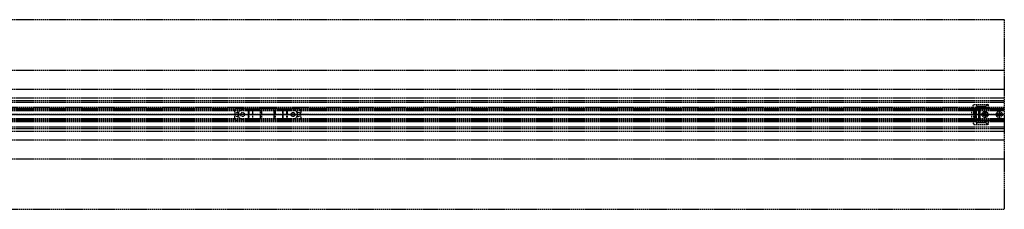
# Model space of a CAD drawing. Header units: millimetres. Extents: x 0 to 2050, y -94 to 94.
# Tile 10 of 10: x 1076 to 2050, y -94 to 94. Entities that reach past the tile are written whole.
import ezdxf

# ---------------------------------------------------------------- set-up
doc = ezdxf.new("R2010")
doc.units = ezdxf.units.MM
doc.header["$LTSCALE"] = 10
doc.linetypes.add('ALLCAD_Strich', pattern=[0.2, 0.15, -0.05])
doc.layers.add('BESCH_KONT_sich_schn_ansi_2d', color=40, linetype='Continuous')
doc.layers.add('BESCH_KONT_sich_schn_grun_2d', color=10, linetype='Continuous')

msp = doc.modelspace()

# ---------------------------------------------------------------- linework, layer by layer
at = {"layer": 'BESCH_KONT_sich_schn_ansi_2d', "linetype": 'ALLCAD_Strich'}
for p, q in [((0, 0, 2368), (2050, 0, 2368)), ((2050, 0, 2418), (0, 0, 2418)), ((0, 0, 2337), (2050, 0, 2337)), ((2050, 0, 2338.5), (0, 0, 2338.5)), ((0, 0, 2365.5), (2050, 0, 2365.5)), ((0, 0, 2339.5), (2050, 0, 2339.5)), ((0, 0, 2335), (2050, 0, 2335)), ((0, 0, 2363.5), (2050, 0, 2363.5)), ((0, 0, 2363), (2050, 0, 2363)), ((2050, 0), (995, 0)), ((1288, 0, 2365), (1288, 0, 2363)), ((1290, 0, 2365), (1288, 0, 2365)), ((1352, 0, 2363), (1290, 0, 2363)), ((1290, 0, 2365), (1352, 0, 2365)), ((1291.5, 0, 2365), (1291.5, 0, 2363)), ((1291.98, 0, 2360), (1291.5, 0, 2363)), ((1296, 0, 2360), (1291.98, 0, 2360)), ((1294, 0, 2365), (1294, 0, 2360)), ((1296, 0, 2360), (1298.01, 0, 2360)), ((1298, 0, 2365), (1298, 0, 2360)), ((1299.01, 0, 2359.73), (1300.16, 0, 2359.07)), ((1301.16, 0, 2358.8), (1302.43, 0, 2358.8)), ((1302.43, 0, 2358.8), (1301.8, 0, 2356.2)), ((1301.8, 0, 2356.2), (1301.8, 0, 2355.2)), ((1305.96, 0, 2355), (1301.84, 0, 2355)), ((1306, 0, 2355.2), (1306, 0, 2357.4)), ((1307, 0, 2358.4), (1309.61, 0, 2358.4)), ((1310.29, 0, 2358.14), (1313.69, 0, 2355)), ((1314.62, 0, 2355), (1313.69, 0, 2355)), ((1314.8, 0, 2355.5), (1314.8, 0, 2359.5)), ((1315.3, 0, 2360), (1326.7, 0, 2360)), ((1327.2, 0, 2359.5), (1327.2, 0, 2355.5)), ((1328.31, 0, 2355), (1327.38, 0, 2355)), ((1328.31, 0, 2355), (1331.71, 0, 2358.14)), ((1332.39, 0, 2358.4), (1335, 0, 2358.4)), ((1335.99, 0, 2357.39), (1336, 0, 2357.39)), ((1336, 0, 2357.39), (1335.99, 0, 2357.39)), ((1336, 0, 2357.4), (1335.99, 0, 2357.4)), ((1336, 0, 2357.4), (1335.99, 0, 2357.4)), ((1336, 0, 2357.4), (1335.99, 0, 2357.4)), ((1335.99, 0, 2357.39), (1335.99, 0, 2357.39)), ((1335.99, 0, 2357.4), (1335.99, 0, 2357.39)), ((1335.99, 0, 2357.4), (1335.99, 0, 2357.4)), ((1336, 0, 2357.39), (1335.99, 0, 2357.39)), ((1336, 0, 2357.4), (1335.99, 0, 2357.4)), ((1336, 0, 2357.4), (1335.99, 0, 2357.4)), ((1336, 0, 2357.39), (1335.99, 0, 2357.39)), ((1336, 0, 2357.4), (1336, 0, 2355.2)), ((1340.16, 0, 2355), (1336.04, 0, 2355)), ((1340.2, 0, 2356.2), (1339.57, 0, 2358.8)), ((1339.57, 0, 2358.8), (1340.84, 0, 2358.8)), ((1340.2, 0, 2355.2), (1340.2, 0, 2356.2)), ((1341.84, 0, 2359.07), (1342.99, 0, 2359.73)), ((1343.99, 0, 2360), (1346, 0, 2360)), ((1344, 0, 2365), (1344, 0, 2360)), ((1350.02, 0, 2360), (1346, 0, 2360)), ((1348, 0, 2365), (1348, 0, 2360)), ((1350.5, 0, 2363), (1350.02, 0, 2360)), ((1350.5, 0, 2365), (1350.5, 0, 2363)), ((1354, 0, 2365), (1352, 0, 2365)), ((1354, 0, 2365), (1354, 0, 2363)), ((2018, 0, 2345.59), (2018, 0, 2360.01)), ((2018, 0, 2360.5), (2018, 0, 2360.01)), ((2018, 0, 2345.59), (2018, 0, 2345.1)), ((2020, 0, 2349.2), (2018, 0, 2345.59)), ((2018, 0, 2345.1), (2020, 0, 2345.1)), ((2020, 0, 2360.5), (2018, 0, 2360.5)), ((2018, 0, 2360.01), (2020, 0, 2356.4)), ((2018, 0, 2342.38), (2018, 0, 2344.8)), ((2018, 0, 2345.1), (2018, 0, 2344.8)), ((2018, 0, 2342.1), (2018, 0, 2342.38)), ((2018, 0, 2342.1), (2020, 0, 2342.1)), ((2018, 0, 2360.5), (2018, 0, 2363.5)), ((2022.5, 0, 2363.3), (2020, 0, 2363.3)), ((2020, 0, 2342.3), (2022.5, 0, 2342.3)), ((2020, 0, 2345.1), (2020, 0, 2342.3)), ((2033.59, 0, 2349.2), (2020, 0, 2349.2)), ((2020, 0, 2361.54), (2020, 0, 2360.5)), ((2020, 0, 2360.5), (2020, 0, 2356.4)), ((2020, 0, 2349.2), (2020, 0, 2345.1)), ((2020, 0, 2356.4), (2020, 0, 2349.2)), ((2020, 0, 2356.4), (2033.59, 0, 2356.4)), ((2022.5, 0, 2344.55), (2020, 0, 2344.55)), ((2022.5, 0, 2348.05), (2020, 0, 2348.05)), ((2022.5, 0, 2357.55), (2020, 0, 2357.55)), ((2022.5, 0, 2361.05), (2020, 0, 2361.05)), ((2020, 0, 2363.5), (2020, 0, 2363.5)), ((2020, 0, 2363.5), (2020, 0, 2363.5)), ((2020, 0, 2363.49), (2020, 0, 2363.49)), ((2020, 0, 2363.49), (2020, 0, 2363.49)), ((2020, 0, 2363.5), (2020, 0, 2363.5)), ((2020, 0, 2361.54), (2020, 0, 2363.5)), ((2020, 0, 2342.3), (2020, 0, 2342.1)), ((2020, 0, 2363.5), (2020, 0, 2363.5)), ((2020, 0, 2363.49), (2020, 0, 2363.5)), ((2020, 0, 2363.49), (2020, 0, 2363.49)), ((2020, 0, 2363.5), (2020, 0, 2363.5)), ((2020, 0, 2363.49), (2020, 0, 2363.49)), ((2020, 0, 2363.49), (2020, 0, 2363.49)), ((2020, 0, 2362.5), (2021, 0, 2362.5)), ((2020, 0, 2356.5), (2021, 0, 2356.5)), ((2020, 0, 2349.5), (2021, 0, 2349.5)), ((2020, 0, 2343.5), (2021, 0, 2343.5)), ((2020.1, 0, 2365.5), (2020.1, 0, 2363.5)), ((2021, 0, 2356.5), (2021, 0, 2362.5)), ((2021, 0, 2343.5), (2021, 0, 2349.5)), ((2022.5, 0, 2355.1), (2024.5, 0, 2355.1)), ((2022.5, 0, 2347.2), (2031.39, 0, 2347.2)), ((2031.39, 0, 2358.4), (2022.5, 0, 2358.4)), ((2022.5, 0, 2342.3), (2022.5, 0, 2347.2)), ((2022.5, 0, 2358.4), (2022.5, 0, 2354.1)), ((2022.5, 0, 2351.5), (2022.5, 0, 2347.2)), ((2022.5, 0, 2358.4), (2022.5, 0, 2363.3)), ((2022.5, 0, 2351.5), (2022.5, 0, 2354.1)), ((2026.74, 0, 2351), (2023, 0, 2351)), ((2023, 0, 2354.6), (2026.74, 0, 2354.6)), ((2024.5, 0, 2355.1), (2024.5, 0, 2349.2)), ((2024.5, 0, 2349.2), (2026, 0, 2349.2)), ((2026, 0, 2356.4), (2026, 0, 2349.2)), ((2028.7, 0, 2351.88), (2027.2, 0, 2351.11)), ((2027.2, 0, 2354.49), (2028.7, 0, 2353.72)), ((2034, 0, 2361), (2028, 0, 2361)), ((2034, 0, 2360.5), (2028, 0, 2360.5)), ((2028, 0, 2360.5), (2028, 0, 2361)), ((2029.25, 0, 2362), (2028, 0, 2361)), ((2029.25, 0, 2365.5), (2029.25, 0, 2363.5)), ((2032.75, 0, 2362), (2029.25, 0, 2362)), ((2029.25, 0, 2362), (2029.25, 0, 2365.5)), ((2034, 0, 2351.04), (2029.71, 0, 2352.01)), ((2029.71, 0, 2353.59), (2034, 0, 2354.56)), ((2033.59, 0, 2356.4), (2031.39, 0, 2358.4)), ((2031.39, 0, 2347.2), (2033.59, 0, 2349.2)), ((2032.75, 0, 2365.5), (2032.75, 0, 2363.5)), ((2032.75, 0, 2362), (2034, 0, 2361)), ((2032.75, 0, 2362), (2032.75, 0, 2365.5)), ((2034, 0, 2356.02), (2033.59, 0, 2356.4)), ((2033.59, 0, 2349.2), (2034, 0, 2349.58)), ((2034, 0, 2356.02), (2034, 0, 2354.56)), ((2034, 0, 2351.04), (2034, 0, 2349.58)), ((2034, 0, 2360.5), (2034, 0, 2361)), ((2048, 0, 2361), (2042, 0, 2361)), ((2048, 0, 2360.5), (2042, 0, 2360.5)), ((2042, 0, 2360.5), (2042, 0, 2361)), ((2043.25, 0, 2362), (2042, 0, 2361)), ((2043.25, 0, 2365.5), (2043.25, 0, 2363.5)), ((2046.75, 0, 2362), (2043.25, 0, 2362)), ((2043.25, 0, 2362), (2043.25, 0, 2365.5)), ((2046.75, 0, 2365.5), (2046.75, 0, 2363.5)), ((2046.75, 0, 2362), (2048, 0, 2361)), ((2046.75, 0, 2362), (2046.75, 0, 2365.5)), ((2048, 0, 2360.5), (2048, 0, 2361)), ((2050, 0, 2368), (2050, 0, 2418)), ((2050, 0), (2050, 0, 2368))]:
    msp.add_line(p, q, dxfattribs=at)
at = {"layer": 'BESCH_KONT_sich_schn_ansi_2d', "linetype": 'ALLCAD_Strich', "extrusion": (0, 1, 0)}
for centre, radius, start, end in [((-1298.01, 2358), 2, 90, 120), ((-1307, 2357.4), 1, 0.00008, 90), ((-1309.61, 2357.4), 1, 90, 132.64667), ((-1315.3, 2359.5), 0.5, 0, 90), ((-1326.7, 2359.5), 0.5, 90, 180), ((-1332.39, 2357.4), 1, 47.35333, 90), ((-1335, 2357.4), 1, 90, 179.99992), ((-1343.99, 2358), 2, 60, 90), ((-2020, 2363.5), 2, 360, 90), ((-2023, 2351.5), 0.5, 270, 360), ((-2023, 2354.1), 0.5, 0, 90), ((-2026.74, 2352), 1, 242.73382, 270), ((-2026.74, 2353.6), 1, 90, 117.26618)]:
    msp.add_arc(centre, radius, start, end, dxfattribs=at)
at = {"layer": 'BESCH_KONT_sich_schn_ansi_2d', "linetype": 'ALLCAD_Strich', "extrusion": (0, -1, 0)}
for centre, radius, start, end in [((1301.16, 2360.8), 2, 240, 270), ((1302.3, 2355.2), 0.5, 180, 203.57818), ((1305.5, 2355.2), 0.5, 336.42182, 359.99992), ((1314, 2355.5), 0.801, 321.31953, 360), ((1328, 2355.5), 0.801, 180, 218.68047), ((1336.5, 2355.2), 0.5, 180.00008, 203.57818), ((1339.7, 2355.2), 0.5, 336.42182, 0), ((1340.84, 2360.8), 2, 270, 300), ((2029.38, 2350.55), 1.5, 77.26618, 117.26618), ((2029.38, 2355.05), 1.5, 242.73382, 282.73382)]:
    msp.add_arc(centre, radius, start, end, dxfattribs=at)
at = {"layer": 'BESCH_KONT_sich_schn_grun_2d', "linetype": 'ALLCAD_Strich'}
for p, q in [((0, 94), (2050, 94)), ((2050, 94), (2050, -94)), ((0, 44), (2050, 44)), ((0, 25), (2050, 25)), ((0, 16.5), (2050, 16.5)), ((0, 14), (2050, 14)), ((0, 12.38), (2050, 12.38)), ((2018, 6.35), (2020, 10)), ((2020, 10), (2033.59, 10)), ((2022.5, 10), (2022.5, 7.98)), ((2031.39, 7.98), (2033.59, 10)), ((2033.59, 10), (2031.39, 7.98)), ((2033.59, 10), (2034, 10)), ((2034, 10), (2034, 5.5)), ((2050, 7), (0, 7)), ((0, 5.5), (2050, 5.5)), ((0, 4.5), (2050, 4.5)), ((0, 4), (2050, 4)), ((236, 6), (1290, 6)), ((1288, 4), (1288, 2.12)), ((1288.6, 1.63), (1291.14, 2.17)), ((1352, 6), (1290, 6)), ((1291.5, 1.88), (1291.5, -1.88)), ((1291.98, 2.01), (1291.98, -2.01)), ((1301.8, 4.5), (1301.8, -4.5)), ((1301.84, -4.5), (1301.84, 4.5)), ((1302.43, 4.5), (1302.43, -4.5)), ((1305.96, 4.5), (1305.96, -4.5)), ((1306, 4.5), (1306, -4.5)), ((1306, 4.5), (1306, -4.5)), ((1313.69, -4.5), (1313.69, 4.5)), ((1314.62, 4.5), (1314.62, -4.5)), ((1314.8, 4.5), (1314.8, -4.5)), ((1314.8, 4.5), (1314.8, -4.5)), ((1327.2, 4.5), (1327.2, -4.5)), ((1327.2, 4.5), (1327.2, -4.5)), ((1327.38, -4.5), (1327.38, 4.5)), ((1328.31, 4.5), (1328.31, -4.5)), ((1336, 0.01), (1335.99, 0.01)), ((1336, 0.01), (1335.99, 0.01)), ((1335.99, 0.01), (1335.99, 0.01)), ((1335.99, 0.01), (1335.99, 0.01)), ((1335.99, 0), (1335.99, 0.01)), ((1336, 0.01), (1335.99, 0.01)), ((1335.99, 0), (1335.99, 0)), ((1335.99, 0), (1335.99, 0)), ((1336, 0), (1335.99, 0)), ((1336, 0), (1335.99, 0)), ((1336, 0), (1335.99, 0)), ((1336, 4.5), (1336, 0.01)), ((1336, 4.5), (1336, -4.5)), ((1336, 0.01), (1336, -0.01)), ((1336, 0.01), (1336, 0.01)), ((1336.04, -4.5), (1336.04, 4.5)), ((1339.57, 4.5), (1339.57, -4.5)), ((1340.16, 4.5), (1340.16, -4.5)), ((1340.2, 4.5), (1340.2, -4.5)), ((1350.02, 2.01), (1350.02, -2.01)), ((1350.5, -1.88), (1350.5, 1.88)), ((1350.86, 2.17), (1353.4, 1.63)), ((1352, 6), (2050, 6)), ((1354, 2.12), (1354, 4)), ((2018, 5.85), (2018, 6.35)), ((2018, 5.85), (2020, 5.85)), ((2018, 4.8), (2018, 5.75)), ((2020, 5.75), (2018, 5.75)), ((2018, 4.8), (2020, 4.8)), ((2018, -4.8), (2018, 4.8)), ((2020, 5.85), (2020, 4.8)), ((2020, 0.01), (2020, 4.8)), ((2020.1, 4.8), (2020, 4.8)), ((2022.5, 3.02), (2020, 3.02)), ((2020, 3), (2021, 3)), ((2022.5, 1.75), (2020, 1.75)), ((2020, 0.02), (2020, 0.02)), ((2020, 0.01), (2020, 0.02)), ((2020, 0.01), (2020, 0.01)), ((2020, 0.01), (2020, 0)), ((2020, 0.01), (2020, 0.01)), ((2020, 0.01), (2020, 0.01)), ((2020, 0), (2020, 0.01)), ((2020, 0.01), (2020, 0.01)), ((2020, 0.01), (2020, 0.01)), ((2020, 0.01), (2020, 0.01)), ((2020, 0.01), (2020, 0.01)), ((2020, 0.01), (2020, 0.01)), ((2020, 0.01), (2020, 0.01)), ((2020, 0.01), (2020, 0.01)), ((2020, 0.01), (2020, 0.01)), ((2020, 0.01), (2020, 0.01)), ((2020, 0.01), (2020, 0.01)), ((2020, 0), (2020, 0)), ((2020, 0), (2020, 0)), ((2020, 0), (2020, 0)), ((2020, 0), (2020, 0)), ((2020, 0), (2020, 0)), ((2021, -3), (2021, 3)), ((2049, 5.75), (2021.1, 5.75)), ((2022.5, 3.02), (2022.5, 7.98)), ((2022.5, 7.98), (2031.39, 7.98)), ((2031.39, 7.98), (2022.5, 7.98)), ((2026, 4.25), (2022.5, 4.25)), ((2022.5, -3.02), (2022.5, 3.02)), ((2024.5, 4.25), (2024.5, -4.25)), ((2026, -4.25), (2026, 4.25)), ((2031.39, 5.5), (2031.39, 7.98)), ((0, -4), (2050, -4)), ((0, -4.5), (2050, -4.5)), ((0, -5.5), (2050, -5.5)), ((0, -7), (2050, -7)), ((236, -6), (1290, -6)), ((1288, -2.12), (1288, -4)), ((1291.14, -2.17), (1288.6, -1.63)), ((1290, -6), (1352, -6)), ((1336, 0), (1335.99, 0)), ((1335.99, 0), (1335.99, 0)), ((1336, 0), (1335.99, 0)), ((1336, 0), (1335.99, 0)), ((1336, 0), (1335.99, 0)), ((1335.99, 0), (1335.99, -0.01)), ((1336, -0.01), (1335.99, -0.01)), ((1335.99, -0.01), (1335.99, -0.01)), ((1335.99, -0.01), (1335.99, -0.01)), ((1336, -0.01), (1335.99, -0.01)), ((1336, -0.01), (1335.99, -0.01)), ((1336, -0.01), (1336, -4.5)), ((1336, -0.01), (1336, -0.01)), ((1353.4, -1.63), (1350.86, -2.17)), ((1352, -6), (2050, -6)), ((1354, -4), (1354, -2.12)), ((2018, -5.75), (2018, -4.8)), ((2020, -4.8), (2018, -4.8)), ((2018, -5.75), (2020, -5.75)), ((2018, -5.85), (2018, -6.35)), ((2020, -5.85), (2018, -5.85)), ((2018, -6.35), (2020, -10)), ((2020, -4.8), (2020, 0)), ((2020, 0), (2020, 0)), ((2020, 0), (2020, 0)), ((2020, 0), (2020, 0)), ((2020, 0), (2020, 0)), ((2020, 0), (2020, 0)), ((2020, 0), (2020, 0)), ((2020, 0), (2020, 0)), ((2020, 0), (2020, 0)), ((2020, 0), (2020, 0)), ((2020, 0), (2020, 0)), ((2022.5, -1.75), (2020, -1.75)), ((2020, -3), (2021, -3)), ((2022.5, -3.02), (2020, -3.02)), ((2020, -4.8), (2020, -5.85)), ((2020, -4.8), (2020.1, -4.8)), ((2021.1, -5.75), (2049, -5.75)), ((2022.5, -7.98), (2022.5, -3.02)), ((2022.5, -4.25), (2026, -4.25)), ((2022.5, -7.98), (2031.39, -7.98)), ((2031.39, -7.98), (2022.5, -7.98)), ((2022.5, -7.98), (2022.5, -10)), ((2031.39, -7.98), (2031.39, -5.5)), ((2033.59, -10), (2031.39, -7.98)), ((2031.39, -7.98), (2033.59, -10)), ((2034, -5.5), (2034, -10)), ((0, -12.38), (2050, -12.38)), ((0, -14), (2050, -14)), ((0, -16.5), (2050, -16.5)), ((2020, -10), (2033.59, -10)), ((2034, -10), (2033.59, -10)), ((0, -25), (2050, -25)), ((0, -44), (2050, -44)), ((2050, -94), (0, -94))]:
    msp.add_line(p, q, dxfattribs=at)
for centre, radius in [((1296, 0), 2), ((1346, 0), 2), ((2031, 0), 3), ((2031, 0), 1.75), ((2031, 0), 1.75), ((2045, 0), 3), ((2045, 0), 1.75), ((2045, 0), 1.75)]:
    msp.add_circle(centre, radius, dxfattribs=at)
for centre, radius, start, end in [((1290, 4), 2, 90, 180), ((1288.5, 2.12), 0.5, 180, 282.09476), ((1291.2, 1.88), 0.3, 0, 102.09476), ((1296, 0), 4.5, 90, 180), ((1296, 0), 4.5, 180, 270), ((1346, 0), 4.5, 0, 90), ((1346, 0), 4.5, 270, 0), ((1350.8, 1.88), 0.3, 77.90524, 180), ((1352, 4), 2, 0, 90), ((1353.5, 2.12), 0.5, 257.90524, 0), ((2021.1, 4.75), 1, 90, 177.13402), ((2049, 4.75), 1, 0, 90), ((1288.5, -2.12), 0.5, 77.90524, 180), ((1290, -4), 2, 180, 270), ((1291.2, -1.88), 0.3, 257.90524, 360), ((1350.8, -1.88), 0.3, 180, 282.09476), ((1352, -4), 2, 270, 0), ((1353.5, -2.12), 0.5, 0, 102.09476), ((2021.1, -4.75), 1, 182.86598, 270), ((2049, -4.75), 1, 270, 0)]:
    msp.add_arc(centre, radius, start, end, dxfattribs=at)

doc.saveas('drawing.dxf')
